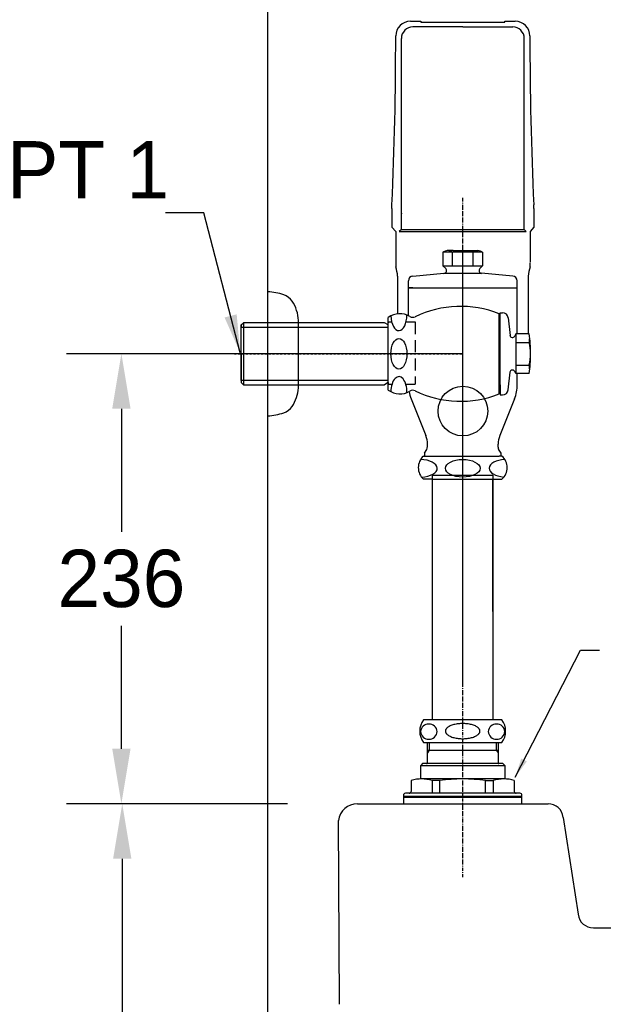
# Model space of a CAD drawing. Extents: x 63227 to 65653, y 58124 to 61555.
# Tile 3 of 9: x 63690 to 63996, y 59432 to 59947. Entities that reach past the tile are written whole.
import ezdxf

# ---------------------------------------------------------------- set-up
doc = ezdxf.new("R2010")
doc.units = 0
doc.header["$MEASUREMENT"] = 0
for name, pattern in [('CENTER', [50.8, 31.75, -6.35, 6.35, -6.35]), ('DASHDOT', [1, 0.5, -0.25, 0, -0.25]), ('HIDDEN', [9.525, 6.35, -3.175]), ('JIS_02_1.0', [2, 1, -1])]:
    doc.linetypes.add(name, pattern=pattern)
doc.layers.get('0').update_dxf_attribs({"linetype": 'CONTINUOUS'})
doc.layers.get('Defpoints').update_dxf_attribs({"linetype": 'CONTINUOUS'})
for name, color, linetype in [('001', 7, 'CONTINUOUS'), ('002', 7, 'CONTINUOUS'), ('BU', 7, 'CONTINUOUS'), ('CENTER', 1, 'CONTINUOUS'), ('CL', 2, 'CENTER'), ('D', 2, 'CONTINUOUS'), ('Dim', 4, 'CONTINUOUS'), ('HIDDEN', 3, 'HIDDEN')]:
    doc.layers.add(name, color=color, linetype=linetype)
doc.layers.add('AM_6', color=2, linetype='CONTINUOUS', lineweight=30)
doc.layers.add('DWG', color=7, linetype='CONTINUOUS', lineweight=25)
doc.styles.add('h', font='txt', dxfattribs={"height": 30})
doc.styles.get("Standard").update_dxf_attribs({"font": 'txt.shx', "bigfont": 'ghs.shx'})
doc.dimstyles.new('SERIM', dxfattribs={"dimscale": 10, "dimtxt": 3, "dimasz": 2, "dimexe": 1, "dimexo": 1.5, "dimgap": 1, "dimtad": 1, "dimtoh": 1, "dimdec": 0, "dimdsep": 46, "dimtxsty": 'h', "dimcen": -0.3, "dimclrt": 2, "dimadec": 0, "dimazin": 0, "dimtfac": 1, "dimtdec": 0, "dimtmove": 1, "dimatfit": 3, "dimfxl": 0, "dimtolj": 1, "dimtzin": 0, "dimarcsym": 0})
doc.dimstyles.get("Standard").update_dxf_attribs({"dimtxt": 0.18, "dimasz": 0.18, "dimexe": 0.18, "dimexo": 0.0625, "dimgap": 0.09, "dimtad": 0, "dimtih": 1, "dimtoh": 1, "dimdec": 4, "dimzin": 0, "dimdsep": 46, "dimtxsty": 'Standard', "dimcen": 0.09, "dimadec": 0, "dimazin": 0, "dimtfac": 1, "dimtdec": 4, "dimtofl": 0, "dimtmove": 0, "dimatfit": 0, "dimfxl": 0, "dimtolj": 1, "dimtzin": 0, "dimarcsym": 0})

# ---------------------------------------------------------------- blocks, each defined once
blk = doc.blocks.new('*D19')
at = {"layer": 'Defpoints', "color": 0}
for p in [(63761.84, 59772.44), (63743.58, 59536.85), (63761.84, 59536.85)]:
    blk.add_point(p, dxfattribs=at)
at = {"layer": 'Dim', "color": 0, "lineweight": -2}
for p, q in [((63751.84, 59772.44), (63714.78, 59772.44)), ((63743.58, 59743.64), (63743.58, 59679.24)), ((63743.58, 59565.65), (63743.58, 59630.04)), ((63751.84, 59536.85), (63714.78, 59536.85))]:
    blk.add_line(p, q, dxfattribs=at)
at = {"layer": 'Dim', "color": 0}
for points in [[(63738.78, 59743.64), (63748.38, 59743.64), (63743.58, 59772.44)], [(63738.78, 59565.65), (63748.38, 59565.65), (63743.58, 59536.85)]]:
    blk.add_solid(points, dxfattribs=at)
at = {"layer": 'Dim', "color": 0, "insert": (63743.58, 59654.64), "char_height": 30, "attachment_point": 5, "style": 'h'}
blk.add_mtext('\\A1;236', dxfattribs=at)
blk = doc.blocks.new('*D20')
at = {"layer": 'Defpoints', "color": 0}
for p in [(63840.47, 59536.85), (63744.03, 59082.1), (63840.47, 59082.1)]:
    blk.add_point(p, dxfattribs=at)
at = {"layer": 'Dim', "color": 0, "lineweight": -2}
for p, q in [((63830.47, 59536.85), (63715.23, 59536.85)), ((63744.03, 59508.05), (63744.03, 59334.08)), ((63744.03, 59110.9), (63744.03, 59284.88)), ((63830.47, 59082.1), (63715.23, 59082.1))]:
    blk.add_line(p, q, dxfattribs=at)
at = {"layer": 'Dim', "color": 0}
for points in [[(63739.23, 59508.05), (63748.83, 59508.05), (63744.03, 59536.85)], [(63739.23, 59110.9), (63748.83, 59110.9), (63744.03, 59082.1)]]:
    blk.add_solid(points, dxfattribs=at)
at = {"layer": 'Dim', "color": 0, "insert": (63744.03, 59309.48), "char_height": 30, "attachment_point": 5, "style": 'h'}
blk.add_mtext('\\A1;455', dxfattribs=at)

msp = doc.modelspace()

# ---------------------------------------------------------------- linework, layer by layer
at = {"color": 0, "linetype": 'ByBlock', "lineweight": 30}
for p, q in [((63894.92, 59946.55), (63900.31, 59946.55)), ((63900.31, 59946.55), (63900.31, 59946)), ((63900.31, 59946), (63944.37, 59946)), ((63944.37, 59946.55), (63949.77, 59946.55)), ((63944.37, 59946), (63944.37, 59946.55)), ((63922.34, 59943.57), (63896.24, 59943.57)), ((63922.34, 59943.57), (63948.45, 59943.57)), ((63890.18, 59837.51), (63890.18, 59937.52)), ((63954.5, 59837.51), (63954.5, 59937.52)), ((63885.23, 59848.43), (63885.23, 59850.48)), ((63885.23, 59848.43), (63885.23, 59850.48)), ((63885.23, 59848.43), (63885.23, 59839.62)), ((63885.23, 59848.43), (63885.23, 59839.62)), ((63959.46, 59848.43), (63959.46, 59850.48)), ((63959.46, 59848.43), (63959.46, 59838.75)), ((63890.18, 59846.1), (63890.18, 59845.77)), ((63890.18, 59842.8), (63890.18, 59843.13)), ((63885.23, 59839.62), (63885.23, 59838.75)), ((63885.23, 59838.75), (63887.19, 59836.43)), ((63887.19, 59836.43), (63887.19, 59820.12)), ((63890.18, 59837.51), (63889.08, 59836.41)), ((63889.08, 59836.41), (63955.6, 59836.41)), ((63890.18, 59837.51), (63954.5, 59837.51)), ((63954.5, 59837.51), (63955.6, 59836.41)), ((63959.46, 59838.75), (63957.59, 59836.54)), ((63957.59, 59836.54), (63957.59, 59820.33)), ((63888.23, 59813.14), (63888.23, 59793.39)), ((63956.55, 59813.14), (63956.55, 59782.83)), ((63938.07, 59708.84), (63938.07, 59580.85)), ((63906.5, 59580.85), (63906.5, 59637.54))]:
    msp.add_line(p, q, dxfattribs=at)
at = {"lineweight": 30}
for p, q in [((63896.12, 59806.94), (63893.84, 59806.94)), ((63893.84, 59806.94), (63950.84, 59806.94)), ((63906.5, 59706.84), (63906.5, 59708.84)), ((63906.5, 59708.84), (63938.07, 59708.84)), ((63938.07, 59708.84), (63938.07, 59706.84))]:
    msp.add_line(p, q, dxfattribs=at)
msp.add_circle((63922.38, 59742.44), 13, dxfattribs=at)
at = {"color": 0, "linetype": 'ByBlock', "lineweight": 30}
for centre, radius, start, end in [((63894.92, 59938.84), 7.71, 90, 180), ((63949.77, 59938.84), 7.71, 0, 90), ((63896.24, 59937.52), 6.06, 90, 180), ((63948.45, 59937.52), 6.06, 0, 90), ((61961.31, 59937.85), 1925.9, 357.39987, 0.02938), ((65883.37, 59937.85), 1925.9, 179.97062, 182.60013), ((63927.89, 59819.84), 40.7, 179.6089, 182.6602), ((63864.81, 59810.79), 23.54, 5.7397, 17.7248), ((63979.97, 59810.79), 23.54, 162.2752, 174.2603), ((63916.89, 59819.84), 40.7, 357.3398, 0.3911)]:
    msp.add_arc(centre, radius, start, end, dxfattribs=at)
at = {"layer": '001', "color": 7}
for p, q in [((63867.16, 59536.85), (63948.08, 59536.85)), ((63938.66, 59536.85), (63966.95, 59536.85)), ((63974.9, 59529.73), (63982.76, 59478.97)), ((63990.71, 59471.85), (64493.1, 59471.85))]:
    msp.add_line(p, q, dxfattribs=at)
for centre, radius, start, end in [((63867.16, 59526.85), 10, 90, 172.875), ((63966.95, 59528.85), 8, 6.3395, 90), ((63990.71, 59479.85), 8, 186.3402, 270)]:
    msp.add_arc(centre, radius, start, end, dxfattribs=at)
at = {"layer": '002', "color": 7}
msp.add_line((63820.33, 59082.1), (63820.33, 60793.5), dxfattribs=at)
at = {"layer": 'BU', "color": 7}
for p, q in [((63922.28, 59580.85), (63901.78, 59580.85)), ((63942.78, 59580.85), (63922.28, 59580.85)), ((63901.78, 59568.85), (63922.28, 59568.85)), ((63903.78, 59558.35), (63903.78, 59568.85)), ((63904.78, 59568.85), (63904.78, 59564.85)), ((63922.28, 59568.85), (63942.78, 59568.85)), ((63939.78, 59568.85), (63939.78, 59564.85)), ((63940.78, 59568.85), (63940.78, 59558.35)), ((63904.78, 59564.85), (63903.78, 59563.6)), ((63903.78, 59564.85), (63922.28, 59564.85)), ((63922.28, 59564.85), (63940.78, 59564.85)), ((63939.78, 59564.85), (63940.78, 59563.6)), ((63901.28, 59557.85), (63900.28, 59556.85)), ((63922.28, 59557.85), (63901.28, 59557.85)), ((63943.28, 59557.85), (63922.28, 59557.85)), ((63944.28, 59556.85), (63943.28, 59557.85)), ((63900.28, 59549.85), (63900.28, 59556.85)), ((63900.28, 59556.85), (63922.28, 59556.85)), ((63922.28, 59556.85), (63944.28, 59556.85)), ((63944.28, 59556.85), (63944.28, 59549.85)), ((63895.28, 59549.04), (63895.28, 59543.35)), ((63922.28, 59549.85), (63900.28, 59549.85)), ((63906.28, 59548.96), (63906.28, 59542.35)), ((63910.28, 59548.96), (63906.28, 59548.96)), ((63910.28, 59542.35), (63910.28, 59548.96)), ((63944.28, 59549.85), (63922.28, 59549.85)), ((63934.28, 59548.96), (63938.28, 59548.96)), ((63934.28, 59542.35), (63934.28, 59548.96)), ((63938.28, 59548.96), (63938.28, 59542.35)), ((63949.28, 59549.04), (63949.28, 59543.35)), ((63894.28, 59542.35), (63892.28, 59542.35)), ((63922.28, 59542.35), (63894.28, 59542.35)), ((63950.28, 59542.35), (63922.28, 59542.35)), ((63952.28, 59542.35), (63950.28, 59542.35)), ((63891.28, 59541.35), (63891.28, 59536.85)), ((63891.28, 59540.85), (63922.28, 59540.85)), ((63891.28, 59540.35), (63922.28, 59540.35)), ((63922.28, 59540.85), (63953.28, 59540.85)), ((63922.28, 59540.35), (63953.28, 59540.35)), ((63953.28, 59536.85), (63953.28, 59541.35)), ((63881.37, 59536.85), (63912.37, 59536.85)), ((63912.37, 59536.85), (63943.37, 59536.85))]:
    msp.add_line(p, q, dxfattribs=at)
for centre, radius, start, end in [((63909.78, 59574.85), 10, 143.1301, 216.8699), ((63904.39, 59574.44), 4.15, 87.6553, 177.4456), ((63904.73, 59574.44), 4.15, 2.5544, 92.3447), ((63939.84, 59574.44), 4.15, 87.6553, 177.4456), ((63940.18, 59574.44), 4.15, 2.5544, 92.3447), ((63934.78, 59574.85), 10, 323.1301, 36.8699), ((63904.39, 59574.81), 4.15, 182.5544, 272.3447), ((63904.73, 59574.81), 4.15, 267.6553, 357.4456), ((63939.84, 59574.81), 4.15, 182.5544, 272.3447), ((63940.18, 59574.81), 4.15, 267.6553, 357.4456), ((63903.28, 59558.35), 0.5, 270, 0), ((63941.28, 59558.35), 0.5, 180, 270), ((63900.66, 59531.61), 18.24, 72.0252, 107.1273), ((63922.28, 59468.18), 81.67, 90, 98.4495), ((63922.28, 59468.18), 81.67, 81.5505, 90), ((63943.91, 59531.61), 18.24, 72.8727, 107.9748), ((63892.28, 59541.35), 1, 90, 180), ((63894.28, 59543.35), 1, 270, 0), ((63950.28, 59543.35), 1, 180, 270), ((63952.28, 59541.35), 1, 0, 90)]:
    msp.add_arc(centre, radius, start, end, dxfattribs=at)
for points in [[(63922.28, 59578.85), (63913.23, 59578.85), (63913.23, 59574.88)], [(63931.34, 59574.88), (63931.34, 59578.85), (63922.28, 59578.85)], [(63913.23, 59574.88), (63913.23, 59570.92), (63922.28, 59570.92)], [(63922.28, 59570.92), (63931.34, 59570.92), (63931.34, 59574.88)]]:
    msp.add_rational_spline(points, [1, 0.707106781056, 1], degree=2, dxfattribs=at)
at = {"layer": 'CENTER', "color": 0, "linetype": 'DASHDOT'}
for p, q in [((63922.29, 59540.85), (63922.29, 59854.05)), ((63922.29, 59498.42), (63922.29, 59540.35))]:
    msp.add_line(p, q, dxfattribs=at)
at = {"layer": 'CL', "color": 0, "linetype": 'JIS_02_1.0', "lineweight": 30}
msp.add_line((63802.76, 59772.44), (63922.29, 59772.44), dxfattribs=at)
at = {"layer": 'D', "color": 0, "lineweight": 30}
for p, q in [((63806.33, 59786.44), (63820.33, 59786.44)), ((63812.29, 59786.44), (63883.34, 59786.44)), ((63812.29, 59758.44), (63806.33, 59758.44)), ((63883.34, 59758.44), (63812.29, 59758.46))]:
    msp.add_line(p, q, dxfattribs=at)
at = {"layer": 'Dim', "color": 0}
for p, q in [((63922.29, 59806.35), (63922.29, 59828.78)), ((63922.29, 59598.89), (63922.29, 59815.93)), ((63922.29, 59772.44), (63731.07, 59772.44)), ((63922.29, 59624.31), (63922.29, 59772.44)), ((63857.74, 59431.85), (63857.24, 59528.09))]:
    msp.add_line(p, q, dxfattribs=at)
at = {"layer": 'DWG', "color": 0, "lineweight": 30}
for p, q in [((63917.34, 59826.44), (63914.16, 59826.44)), ((63917.34, 59826.44), (63927.34, 59826.44)), ((63927.34, 59826.44), (63930.55, 59826.44)), ((63932.73, 59825.63), (63911.95, 59825.63)), ((63911.95, 59825.63), (63911.95, 59818.57)), ((63916.99, 59818.57), (63916.99, 59825.63)), ((63927.7, 59818.57), (63927.7, 59825.63)), ((63932.73, 59825.63), (63932.73, 59818.57)), ((63911.95, 59818.57), (63932.73, 59818.57)), ((63913.4, 59817.12), (63911.95, 59818.57)), ((63931.28, 59817.12), (63932.73, 59818.57)), ((63893.84, 59803.44), (63893.84, 59810.64)), ((63896.12, 59813.14), (63912.47, 59814.57)), ((63912.47, 59814.57), (63932.21, 59814.57)), ((63948.56, 59813.14), (63932.21, 59814.57)), ((63950.84, 59803.44), (63950.84, 59810.64)), ((63893.84, 59792.4), (63893.84, 59803.44)), ((63950.84, 59782.83), (63950.84, 59803.44)), ((63883.34, 59787.59), (63883.34, 59791.44)), ((63941.34, 59791.19), (63941.34, 59793.44)), ((63941.34, 59753.69), (63941.34, 59791.19)), ((63941.84, 59788.69), (63941.84, 59793.94)), ((63941.84, 59793.94), (63943.13, 59793.94)), ((63946.12, 59791.24), (63947.05, 59782.1)), ((63806.33, 59787.54), (63807.48, 59788.69)), ((63806.33, 59787.54), (63807.48, 59788.69)), ((63806.33, 59786.44), (63806.33, 59787.54)), ((63806.33, 59787.54), (63806.33, 59786.44)), ((63806.33, 59786.44), (63806.33, 59787.54)), ((63806.33, 59787.54), (63806.33, 59786.44)), ((63806.33, 59758.44), (63806.33, 59786.44)), ((63807.48, 59788.69), (63807.48, 59787.54)), ((63820.33, 59788.69), (63807.48, 59788.69)), ((63807.48, 59788.69), (63807.48, 59787.54)), ((63807.48, 59787.54), (63807.48, 59756.19)), ((63881.35, 59788.69), (63812.29, 59788.69)), ((63883.34, 59787.54), (63881.35, 59788.69)), ((63883.34, 59789.09), (63883.34, 59788.69)), ((63883.34, 59787.54), (63883.34, 59788.69)), ((63883.34, 59753.44), (63883.34, 59787.54)), ((63941.34, 59788.69), (63941.84, 59788.69)), ((63941.84, 59756.19), (63941.84, 59788.69)), ((63950.07, 59782.83), (63949.52, 59781.67)), ((63950.07, 59782.83), (63950.07, 59762.04)), ((63957.07, 59782.83), (63950.07, 59782.83)), ((63950.07, 59778.32), (63957.07, 59778.32)), ((63806.33, 59772.44), (63806.33, 59757.34)), ((63806.33, 59772.44), (63806.33, 59757.34)), ((63806.33, 59772.44), (63806.33, 59757.34)), ((63950.07, 59766.55), (63957.07, 59766.55)), ((63946.12, 59753.63), (63947.05, 59762.77)), ((63950.07, 59762.04), (63949.52, 59763.2)), ((63957.07, 59762.04), (63950.07, 59762.04)), ((63950.84, 59756.29), (63950.84, 59762.04)), ((63806.33, 59757.34), (63807.48, 59756.19)), ((63807.48, 59756.19), (63812.29, 59756.19)), ((63812.29, 59756.19), (63881.35, 59756.19)), ((63883.34, 59757.34), (63881.35, 59756.19)), ((63883.34, 59757.34), (63883.34, 59756.19)), ((63883.34, 59755.79), (63883.34, 59756.19)), ((63941.34, 59756.19), (63941.84, 59756.19)), ((63941.34, 59751.44), (63941.34, 59753.69)), ((63941.84, 59756.19), (63941.84, 59750.94)), ((63895.27, 59748.86), (63902.98, 59729.58)), ((63949.41, 59748.86), (63941.7, 59729.58)), ((63941.84, 59750.94), (63943.13, 59750.94)), ((63903.84, 59723.84), (63903.84, 59725.12)), ((63940.84, 59723.84), (63940.84, 59725.12)), ((63940.84, 59723.57), (63940.84, 59723.94)), ((63901.74, 59718.84), (63903.14, 59718.84)), ((63902.34, 59720.44), (63903.44, 59722.34)), ((63902.34, 59720.44), (63902.34, 59718.84)), ((63903.14, 59718.84), (63941.44, 59718.84)), ((63942.34, 59720.44), (63941.11, 59722.57)), ((63942.83, 59718.84), (63941.44, 59718.84)), ((63942.34, 59718.84), (63942.34, 59720.44)), ((63906.5, 59706.84), (63901.74, 59706.84)), ((63906.5, 59706.84), (63938.07, 59706.84)), ((63938.07, 59706.84), (63942.83, 59706.84))]:
    msp.add_line(p, q, dxfattribs=at)
at = {"layer": 'DWG', "color": 0}
msp.add_line((63836.28, 59754.57), (63836.31, 59789.92), dxfattribs=at)
at = {"layer": 'DWG', "color": 0, "linetype": 'ByBlock', "lineweight": 30}
for p, q in [((63906.5, 59637.54), (63906.5, 59706.84)), ((63938.07, 59637.54), (63938.07, 59706.84))]:
    msp.add_line(p, q, dxfattribs=at)
at = {"layer": 'DWG', "color": 0, "lineweight": 30}
for centre, radius, start, end in [((63914.47, 59822.15), 4.3, 54.1266, 125.8734), ((63922.34, 59808.2), 18.24, 72.9261, 107.0739), ((63930.22, 59822.16), 4.29, 54.071, 125.929), ((63912.34, 59816.06), 1.5, 275, 45), ((63932.34, 59816.06), 1.5, 135, 265), ((63896.34, 59810.64), 2.5, 95, 180), ((63948.34, 59810.64), 2.5, 0, 85), ((63921.21, 59742.6), 54.68, 68.3899, 115.7555), ((63889.37, 59783.45), 10, 58.5853, 127.05), ((63896.14, 59794.55), 3, 238.5853, 295.7555), ((63943.13, 59790.94), 3, 5.8234, 90), ((63948.34, 59782.24), 1.3, 185.8232, 334.4413), ((63887.84, 59772.44), 70, 4.4244, 8.5378), ((63947.45, 59780.69), 9.91, 346.1494, 359.9521), ((63935.14, 59772.44), 22.71, 344.9804, 15.0196), ((63887.84, 59772.44), 70, 0, 4.4244), ((63887.84, 59772.44), 70, 355.5756, 0), ((63948.34, 59762.64), 1.3, 25.5587, 174.1768), ((63887.84, 59772.44), 70, 351.4622, 355.5756), ((63945.01, 59763.86), 12.35, 1.6397, 12.5795), ((63943.13, 59753.94), 3, 270, 354.1766), ((63930.84, 59756.29), 20, 338.1986, 0), ((63889.37, 59761.42), 10, 232.95, 301.4147), ((63913.84, 59756.29), 20, 190.4819, 201.8014), ((63896.14, 59750.32), 3, 64.2445, 121.4147), ((63921.21, 59802.27), 54.68, 244.2445, 291.6101), ((63891.84, 59725.12), 12, 0, 21.8014), ((63952.84, 59725.12), 12, 158.1986, 180), ((63900.84, 59723.84), 3, 330, 0), ((63942.84, 59723.57), 2, 180, 210), ((63907.04, 59712.84), 8, 131.4096, 228.5904), ((63937.54, 59712.84), 8, 311.4096, 48.5904)]:
    msp.add_arc(centre, radius, start, end, dxfattribs=at)
at = {"layer": 'DWG', "color": 0}
for centre, radius, start, end in [((63818.83, 59774.97), 30, 70.9929, 87.134), ((63824.99, 59794.01), 10, 37.1965, 68.8073), ((63816.33, 59788.94), 20, 2.5641, 33.7923), ((63816.33, 59755.94), 20, 326.2077, 356.0733), ((63824.99, 59750.86), 10, 291.1927, 322.8035), ((63818.83, 59769.9), 30, 272.866, 289.0071)]:
    msp.add_arc(centre, radius, start, end, dxfattribs=at)
at = {"layer": 'DWG', "color": 0, "lineweight": 30}
for centre, major_axis, ratio, start_param, end_param in [((63888.87, 59792.59), (0, -8.02), 0.523213, 4.750474, 7.873767), ((63888.87, 59752.47), (0, -8.02), 0.523213, 1.527604, 4.697404), ((63899.87, 59712.49), (-9.09, 0), 0.507494, 1.666917, 4.668717), ((63945.21, 59712.49), (-9.09, 0), 0.507494, 4.810754, 7.704268)]:
    msp.add_ellipse(centre, major_axis=major_axis, ratio=ratio, start_param=start_param, end_param=end_param, dxfattribs=at)
for centre, major_axis, ratio in [((63888.87, 59772.44), (0, -8.02), 0.523213), ((63922.29, 59712.49), (-9.09, 0), 0.507494)]:
    msp.add_ellipse(centre, major_axis=major_axis, ratio=ratio, dxfattribs=at)
at = {"layer": 'HIDDEN', "color": 0, "lineweight": 30}
for p, q in [((63883.34, 59789.09), (63885.1, 59789.09)), ((63892.65, 59789.09), (63897.34, 59789.09)), ((63897.34, 59789.09), (63897.34, 59756.59)), ((63883.34, 59756.59), (63885.27, 59756.59)), ((63892.47, 59756.59), (63897.34, 59756.59))]:
    msp.add_line(p, q, dxfattribs=at)

# ---------------------------------------------------------------- texts
at = {"layer": 'AM_6', "color": 0, "insert": (63768.51, 59868.77), "char_height": 30, "attachment_point": 6, "style": 'h'}
msp.add_mtext('PT 1', dxfattribs=at)

# ---------------------------------------------------------------- dimensions: what is measured, and where the dimension line sits
at = {"layer": 'Dim', "color": 0}
for base, p1, p2, picture, middle in [((63743.58, 59536.85), (63761.84, 59772.44), (63761.84, 59536.85), '*D19', (63743.58, 59654.64)), ((63744.03, 59082.1), (63840.47, 59536.85), (63840.47, 59082.1), '*D20', (63744.03, 59309.48))]:
    dim = msp.add_linear_dim(base=base, p1=p1, p2=p2, angle=90, dimstyle='Standard', override={"dimscale": 160, "dimgap": 0.06, "dimdec": 0, "dimtxsty": 'h', "dimtdec": 0, "dimatfit": 3, "dimarcsym": 1}, dxfattribs=at)
    dim.commit()
    dim.dimension.update_dxf_attribs({"geometry": picture, "text_midpoint": middle})

# ---------------------------------------------------------------- leaders
for points, override in [([(63805.8, 59772.93), (63786.76, 59846.17), (63766.76, 59846.17)], {"dimse1": 1}), ([(63949.81, 59550.84), (63983.95, 59617.3), (63993.95, 59617.3)], {"dimscale": 5, "dimse1": 1})]:
    msp.add_leader(points, dimstyle='SERIM', override=override, dxfattribs=at)

doc.saveas('drawing.dxf')
